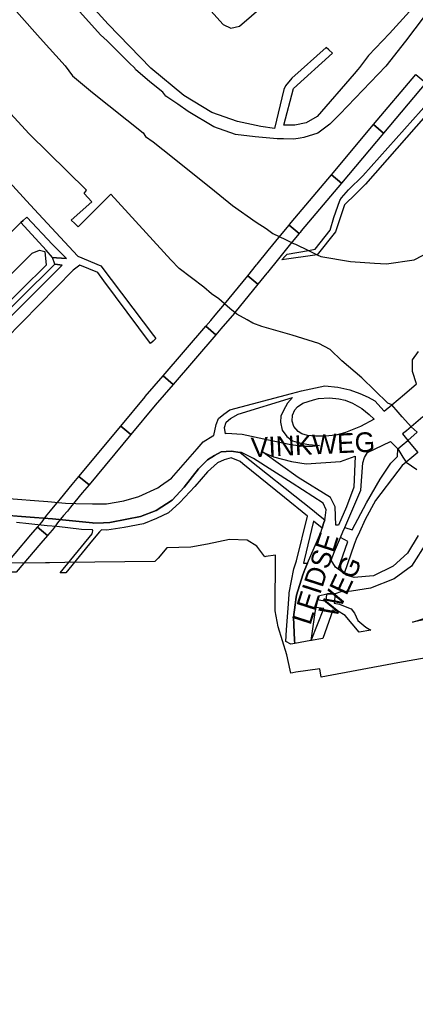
# Model space of a CAD drawing. Header units: metres. Extents: x 89872 to 99175, y 455036 to 468911.
# Tile 28 of 196: x 91513 to 91815, y 462460 to 463211. Entities that reach past the tile are written whole.
import ezdxf
from ezdxf.enums import TextEntityAlignment as Align

# ---------------------------------------------------------------- set-up
doc = ezdxf.new("R2010")
doc.units = ezdxf.units.M
for name, color, linetype in [('Gemeentegrenzen', 7, 'KG-GEMEENTE'), ('Spoorbaandeel', 10, 'Continuous'), ('Straatnamen doorgaand', 7, 'Continuous'), ('Wegdeel doorgaand', 1, 'Continuous')]:
    doc.layers.add(name, color=color, linetype=linetype)
doc.layers.add('Waterdeel', color=7, linetype='Continuous', true_color=0x00aaff)
doc.layers.add('Wegdeel', color=7, linetype='Continuous', true_color=0x9a9a9a)
doc.linetypes.add('KG-GEMEENTE', pattern='A,1,-2.25,[5,NLCS.SHX,S=1,R=0,X=0,Y=0],-2.25', length=5.5)

msp = doc.modelspace()

# ---------------------------------------------------------------- linework, layer by layer
at = {"layer": 'Gemeentegrenzen', "flags": 128}
msp.add_lwpolyline([(91985.81, 461811.85), (91972.57, 462039.53), (91971.6, 462056.3), (91967.49, 462128.63), (91962.83, 462210.97), (91960.34, 462254.93), (91958.38, 462287.72), (91957.54, 462303.5), (91953.25, 462376.82), (91949.07, 462450.57), (91945.57, 462510.65), (91945.53, 462511.41), (91944.05, 462536.8), (91939.65, 462613.05), (91939.1, 462623.35), (91938.57, 462631.45), (91938.23, 462636.98), (91937.67, 462642.89), (91936.85, 462652.09), (91936.52, 462654.38), (91935.98, 462657.99), (91935.33, 462663.56), (91934.45, 462669.41), (91933.8, 462674.81), (91933.05, 462679.59), (91932.12, 462684.85), (91931.02, 462690.8), (91930.09, 462696.64), (91928.92, 462701.54), (91927.67, 462706.73), (91926.53, 462711.8), (91925.24, 462717.4), (91923.73, 462722.43), (91922.33, 462727.7), (91920.92, 462732.71), (91919.31, 462738.23), (91915.52, 462749.56), (91913.84, 462754.96), (91910.59, 462763.16), (91900, 462756.63), (91894.27, 462753.1), (91893.41, 462752.56), (91893.08, 462752.35), (91884, 462746.62), (91876.06, 462741.71), (91871.9, 462739.14), (91859.4, 462731.41), (91857.07, 462730.38), (91854.17, 462729.67), (91840.7, 462727.72), (91801.69, 462720.65), (91743.12, 462709.89), (91742.28, 462716.24), (91723.98, 462713.51), (91721.47, 462713.14), (91720.03, 462712.92), (91719.53, 462715.26), (91717.01, 462726.9), (91710.31, 462748.15), (91708.08, 462760.41), (91708.41, 462802.88), (91701.05, 462801.8), (91700.15, 462801.67), (91694.18, 462809.59), (91686.69, 462814.41), (91673.3, 462814.88), (91656.6, 462811.35), (91643.73, 462809.01), (91625.38, 462808.56), (91618.79, 462800.58), (91616.38, 462798.02), (91547.8, 462797.16), (91535.89, 462797.01), (91533.97, 462796.98), (91532.91, 462796.98), (91492.23, 462796.74), (91467.4, 462766.42), (91427.24, 462713.3), (91393.47, 462668.65), (91384.92, 462657.34), (91345.12, 462601.61), (91322.75, 462570.28), (91311.3, 462554.1), (91298.16, 462535.1), (91240.59, 462451.23), (91199.39, 462390.97), (91179.79, 462362.29), (91160.33, 462333.57), (91116.85, 462270.02), (91100.95, 462246.71), (91075.23, 462209.11), (91051.88, 462174.92), (91033.16, 462147.46), (91019.52, 462127.52), (90993.15, 462089.17), (90959.24, 462039.53), (90924.92, 461989.3), (90854.66, 461891.45), (90848.48, 461882.28), (90843.78, 461875.03), (90834.61, 461861.6), (90817.06, 461835.96), (90811.97, 461836.6), (90802.84, 461837.74), (90801.07, 461837.96), (90760.92, 461842.97), (90699.32, 461850.65), (90696.92, 461850.95), (90695.83, 461851.08), (90678.28, 461853.27), (90675.91, 461853.57), (90672.92, 461853.94), (90670.47, 461854.25), (90666.84, 461854.7), (90664.35, 461855.01), (90664.01, 461855.05), (90609.06, 461861.91), (90479.28, 461799.79), (90472.29, 461804.82), (90462.06, 461812.15), (90453.36, 461818.46), (90438.82, 461828.9), (90419.02, 461844.35), (90421.38, 461847.24), (90429.77, 461949.31), (90429.54, 461950.1), (90406.8, 462028.72), (90405.32, 462036.59), (90404.76, 462039.53), (90393.73, 462098.21), (90392.3, 462105.79), (90384.04, 462159.12), (90392.42, 462305.56), (90391.99, 462305.98), (90370.47, 462327.07), (90399.99, 462360.63), (90422.7, 462386.62), (90434.72, 462401.41), (90436.55, 462403.6), (90435.45, 462404.75), (90419.84, 462421.08), (90403.64, 462438.52), (90393.79, 462449.24), (90393.71, 462449.33), (90386.15, 462467.2), (90374.47, 462495.6), (90363.46, 462525.49), (90355.96, 462545.83), (90348.73, 462563.94), (90333.81, 462601.31), (90333.12, 462603.04), (90318.97, 462638.48), (90318.87, 462638.7), (90313.58, 462651.96), (90281.92, 462735.54), (90267.14, 462773.68), (90265.29, 462797.2), (90265.01, 462800.73), (90264.77, 462803.83), (90264.66, 462805.22), (90240.77, 462869.48), (90208.47, 462948.15), (90171.15, 463039.41), (90171.1, 463039.53), (90162.16, 463061.39), (90153.37, 463082.88), (90133.53, 463130.56), (90133.48, 463130.7), (90126.29, 463147.97), (90105.85, 463197.09), (90105.84, 463197.12), (90102.3, 463205.62), (90099.75, 463211.73), (90114.01, 463299.45), (90115.39, 463307.17), (90116.59, 463313.87), (90117.35, 463318.08), (90126.99, 463371.94), (90167.36, 463420.21), (90209.48, 463471.04), (90213.6, 463476.02), (90245.14, 463510.53), (90303.59, 463572.17), (90304.37, 463573), (90450.55, 463727.19), (90461.14, 463738.35), (90463.31, 463740.64), (90464.72, 463742.71), (90536.27, 463847.55), (90538.65, 463851.04), (90562.43, 463885.88), (90582.05, 463914.68), (90599.47, 463940.24), (90600.86, 463942.28), (90601.04, 463942.55), (90640.85, 464000.98), (90667.03, 464039.53), (90691.97, 464076.25), (90692.05, 464076.37), (90694.18, 464079.51), (90701.12, 464089.5), (90701.18, 464089.58), (90702.2, 464091.09), (90703.4, 464092.85), (90714.67, 464109.44), (90725.77, 464125.78), (90726.72, 464127.19), (90740.2, 464147.04), (90762.73, 464180.92), (90765.08, 464184.57), (90771, 464193.76), (90771.42, 464193.23), (90806.89, 464250.06), (90799.19, 464267.98), (90793.58, 464280.07), (90804.61, 464284.92), (90803.81, 464286.83), (90821.67, 464318.03), (90833.48, 464340.07), (90842.17, 464363.91), (90849.47, 464388.53), (90850.9, 464396.71), (90858.13, 464437.99), (90858.63, 464440.87), (90862.59, 464497.94), (90866.13, 464525.28), (90871.25, 464551.16), (90878.53, 464576.98), (90885.23, 464600.76), (90894.69, 464624.16), (90916.23, 464670.78), (90923.29, 464685), (90927.38, 464693.22), (90938.43, 464709.97), (90941.09, 464714), (90957.05, 464733.72), (90973.35, 464753.19), (90989.85, 464772.53), (91044.92, 464827.73), (91063.03, 464849.21), (91079.63, 464871.08), (91092.42, 464893.28), (91103.51, 464916.81), (91112.67, 464940.33), (91120.29, 464963.85), (91127, 464987.97), (91139, 465039.53), (91144.01, 465061.06), (91152.55, 465098.5), (91157.84, 465121.7), (91161.11, 465136.01), (91167.76, 465165.19), (91172.72, 465186.93), (91274.16, 465169.82), (91278.87, 465168.92), (91306.94, 465164.19), (91332.25, 465159.92), (91370.23, 465153.71), (91556.5, 465122.29), (91557.9, 465122.05), (91558.32, 465121.98), (91871.9, 465069.08), (91922.03, 465060.62), (92028.58, 465042.86), (92029.05, 465042.78), (92039.59, 465041.01), (92042.01, 465042.88), (92058.73, 465054.97), (92061.16, 465057.23), (92072.53, 465074.55), (92088.56, 465098.55), (92080.97, 465168.59), (92067.81, 465290.11), (92105.28, 465350.83), (92113.42, 465364.09), (92113.85, 465364.8), (92156.87, 465434.93), (92230.87, 465530.04), (92308.96, 465565.35), (92325.03, 465572.62), (92358.36, 465534.34), (92375.52, 465545.73), (92376.91, 465547.36), (92384.66, 465556.46), (92397.29, 465571.45), (92416.04, 465593.91), (92432.88, 465613.69), (92464.88, 465651.21), (92497.86, 465688.87), (92505.83, 465697.44), (92511.57, 465704.12), (92521.66, 465716.37), (92529.98, 465726.8), (92537.61, 465736.36), (92552.63, 465755.02), (92556.4, 465759.68), (92562.83, 465767.63), (92569.99, 465776.31), (92574, 465780.59), (92577.23, 465784.05), (92588.96, 465795.43), (92608.34, 465813.96), (92622.92, 465827.43), (92631.95, 465835.5), (92640.36, 465842.9), (92646.72, 465848.4), (92649.67, 465851.09), (92655.38, 465856.57), (92659.68, 465860.77), (92669.91, 465871.24), (92675.75, 465876.86), (92679.79, 465880.73), (92688.17, 465888.52), (92695.01, 465895.69), (92697.26, 465898.27), (92704.75, 465907.62), (92710.44, 465915.75), (92715.48, 465923.91), (92725.57, 465940.5), (92746.28, 465971.18), (92753.8, 465982.23), (92759.43, 465990.23), (92765.7, 465998.94), (92769.21, 466003.16), (92773.77, 466008.49), (92780.83, 466016.17), (92794.83, 466030.97), (92802.6, 466039.51), (92802.62, 466039.53), (92809.88, 466047.53), (92816.37, 466054.82), (92821.82, 466061.33), (92828.63, 466069.34), (92835.92, 466079.06), (92842.64, 466088.4), (92855.4, 466105.33), (92855.72, 466105.42), (92856.2, 466105.49), (92856.58, 466105.48), (92857, 466105.46), (92857.27, 466105.4), (92857.62, 466105.29), (92857.92, 466105.17), (92858.19, 466105.04), (92858.49, 466104.84), (92859.04, 466104.43), (92861.97, 466101.77), (92865.72, 466098.37), (92920.24, 466048.9), (92924.01, 466045.52), (92930.57, 466039.62), (92998.61, 466101.64), (93005.84, 466108.13), (93007.72, 466106.77), (93009.32, 466105.61), (93030.87, 466090.03), (93065.85, 466064.82), (93100.67, 466039.53), (93102.63, 466038.11), (93109.36, 466033.25), (93110.1, 466034.21), (93306.23, 465895.87), (93359.76, 465857.43), (93435.05, 465802.05), (93442.08, 465801.87), (93443.29, 465801.85), (93453.92, 465801.63), (93457.86, 465939.66), (93469.43, 465939.2), (93472.19, 465939.09), (93475.38, 465938.96), (93481.54, 465938.72), (93483.27, 465938.65), (93484.14, 465938.62), (93485.57, 465938.11), (93486.41, 465937.57), (93494.85, 465922.09), (93504.14, 465904.63), (93508.62, 465897.95), (93513.13, 465894.34), (93520.95, 465889.78), (93530.99, 465883.82), (93532.52, 465882.69), (93535.59, 465878.57), (93538.2, 465872.98), (93542.8, 465865.6), (93545.32, 465862.19), (93550.73, 465857.44), (93558, 465851.82), (93581.85, 465842.2), (93589.8, 465836.36), (93596, 465832.33), (93604.61, 465824.42), (93611.17, 465817.58), (93626.64, 465799), (93639.91, 465783.23), (93651.14, 465769.83), (93670.29, 465745.71), (93684.46, 465727.85), (93694.85, 465714.77), (93712.32, 465692.69), (93728.2, 465671.99), (93747.98, 465645.79), (93761.04, 465629.12), (93766.29, 465628.08), (93771.39, 465626.55), (93776.82, 465625.79), (93788.1, 465624.27), (93792.4, 465621.55), (93838.86, 465642.65), (93852.5, 465660.67), (93871.9, 465686.31), (93875.58, 465691.17), (93878.32, 465694.79), (93890.16, 465710.98), (93902.12, 465728.33), (93905.89, 465733.99), (93919.17, 465753.96), (93935.19, 465778.88), (93943.9, 465792.43), (93948.65, 465800.04), (93970.06, 465836.53), (93970.54, 465837.4), (93971.35, 465838.89), (93989.07, 465871.24), (93993.85, 465879.98), (94010.83, 465914.78), (94036.3, 465967.7), (94036.96, 465969.06), (94053.84, 466007.74), (94056.01, 466013.14), (94057.82, 466017.96), (94065.93, 466039.53), (94071.93, 466055.52), (94073.83, 466060.66), (94078.67, 466074.57), (94085.46, 466094.06), (94093.55, 466118.42), (94094.92, 466122.53), (94102.3, 466146.15), (94103.67, 466150.8), (94110.42, 466174.94), (94113.71, 466186.71), (94121.68, 466216.88), (94125.59, 466232.1), (94127.77, 466240.59), (94137.96, 466288.64), (94144.53, 466331.52), (94144.93, 466334.98), (94145.41, 466339.09), (94145.82, 466342.66), (94151.42, 466390.75), (94153.23, 466390.7), (94157.6, 466460.9), (94159.9, 466526.21), (94159.35, 466560.42), (94158.49, 466578.41), (94170.96, 466578.54), (94209.06, 466578.94), (94214.84, 466579), (94215.89, 466579.01), (94219.52, 466579.05), (94240.71, 466579.18), (94241.51, 466579.18), (94263.35, 466579.32), (94263.77, 466579.32), (94282.32, 466579.43), (94323.27, 466579.65), (94379.32, 466580.31), (94401.36, 466585.53), (94402.65, 466586.01), (94419.81, 466593.87), (94424.57, 466597.31), (94434.77, 466604.54), (94443.71, 466610.91), (94446.73, 466613.07), (94447.21, 466613.41), (94452.88, 466617.46), (94455.64, 466618.85), (94468.76, 466625.48), (94489.19, 466633.87), (94509.41, 466639.35), (94528.78, 466642.95), (94558.66, 466645.13), (94568.59, 466644.46), (94591.46, 466642.45), (94597.53, 466641.07), (94607.95, 466639.18), (94627.5, 466635), (94700, 466615.5), (94735, 466606.5), (94916, 466566.5), (94919.73, 466565.74), (94955, 466558.5), (94960.94, 466557.34), (94964.2, 466556.71), (94965.83, 466558.34), (94967.61, 466560.24), (95049.67, 466540.64), (95076.19, 466534.31), (95121, 466523.72), (95162.95, 466513.62), (95181.07, 466509.25), (95206.54, 466503.31), (95252.02, 466491.75), (95295.53, 466480.7), (95302.45, 466479.13), (95324.97, 466472.76), (95370.65, 466460.17), (95399.23, 466452.31), (95479.68, 466427.72), (95495.6, 466422.85), (95497.02, 466422.44), (95500.31, 466421.48), (95521.54, 466414.36), (95521.72, 466414.3), (95578.37, 466395.31), (95578.38, 466395.16), (95578.82, 466390.43), (95579.2, 466386.47), (95579.25, 466385.66), (95579.74, 466378.15), (95579.76, 466373.01), (95579.77, 466370.42), (95579.73, 466368.56), (95579.7, 466366.73), (95579.55, 466358.34), (95579.25, 466356.16), (95579.19, 466355.76), (95578.88, 466353.52), (95578.85, 466353.31), (95576.38, 466342.92), (95574.98, 466330.93), (95574.45, 466318.83), (95574.73, 466296.11), (95575.17, 466266.8), (95575.16, 466263.45), (95574.33, 466256.64), (95572.45, 466246.32), (95570.27, 466235.69), (95567.02, 466224.62), (95557.98, 466194.3), (95552.98, 466177.27), (95549.34, 466166.34), (95547.1, 466160.72), (95545.34, 466154.12), (95542, 466138.28), (95539.78, 466125.62), (95539.36, 466123.58), (95537.12, 466114.76), (95535.79, 466105.96), (95534.78, 466098.22), (95534.13, 466088.41), (95533.79, 466082.76), (95533.54, 466078.91), (95530.66, 466058.4), (95529.12, 466043.77), (95528.98, 466039.53), (95528.97, 466039.12), (95530.32, 466010.37), (95530.62, 466007.24), (95531.17, 466003.97), (95531.78, 466000.6), (95540.13, 465977.94), (95544.77, 465965.04), (95546.23, 465960.02), (95549.07, 465951.74), (95550.04, 465947.53), (95550.97, 465942.66), (95552.42, 465934.03), (95552.68, 465931.95), (95553.53, 465925.61), (95554.12, 465921.5), (95556.73, 465908.18), (95558.94, 465897.06), (95560.33, 465890.16), (95561.4, 465883.69), (95562.18, 465878.87), (95562.57, 465875.79), (95562.89, 465866.79), (95563.3, 465854.63), (95563.55, 465848.28), (95563.55, 465843.26), (95563.6, 465835.56), (95563.61, 465832.46), (95563.31, 465827.46), (95562.96, 465822.22), (95562.3, 465816.61), (95561.77, 465812.67), (95560.32, 465803.53), (95559.52, 465798.89), (95558.78, 465795.56), (95553.78, 465772.56), (95551.91, 465764.15), (95550.5, 465757.21), (95548.74, 465750.32), (95547.3, 465744.37), (95546.46, 465740.94), (95543.92, 465732.87), (95540.23, 465722.02), (95539.71, 465720.56), (95539.09, 465716.02), (95538.47, 465711.26), (95536.77, 465702.24), (95527.92, 465670.67), (95527.84, 465668.95), (95527.7, 465667.03), (95528.82, 465658.18), (95531.91, 465635.75), (95537.16, 465601.96), (95537.52, 465600), (95537.96, 465597.87), (95540.35, 465589.87), (95543.94, 465578.1), (95546.47, 465570.53), (95553.13, 465554.75), (95567.64, 465520.24), (95573.21, 465505.84), (95574.45, 465501.86), (95575.55, 465498.07), (95576.32, 465494.08), (95576.62, 465490.2), (95576.79, 465485.95), (95576.96, 465481.99), (95576.94, 465478.22), (95576.51, 465474.48), (95576.09, 465472.29), (95575.37, 465469.6), (95574.08, 465465.33), (95572.6, 465461.08), (95571.42, 465458.18), (95570.11, 465455.28), (95568.34, 465451.92), (95565.89, 465448.07), (95565.58, 465447.53), (95562.52, 465440.39), (95559.07, 465433.06), (95540.84, 465399.48), (95523.65, 465368.23), (95516.81, 465356.01), (95511.85, 465347.89), (95492.52, 465317.33), (95486.36, 465307.5), (95480.59, 465297.94), (95479.77, 465296.75), (95477.89, 465294.01), (95477.47, 465293.39), (95474.71, 465289.14), (95468.37, 465278.85), (95458.8, 465263.96), (95447.6, 465249.33), (95444.94, 465246.39), (95423.24, 465225.43), (95398.04, 465200.76), (95373.2, 465175.41), (95363.98, 465165), (95359.15, 465158.83), (95346.67, 465140.48), (95339.62, 465123.09), (95339.26, 465121.58), (95339.18, 465121.24), (95334.55, 465081.47), (95341.66, 465053.51), (95345.02, 465039.53), (95348.03, 465026.98), (95349.31, 465022.05), (95356.2, 465000), (95365.4, 464970.54), (95381.79, 464806.72), (95385.02, 464770.86), (95387.49, 464748.32), (95390.41, 464718.29), (95392.34, 464697.86), (95394.99, 464671.19), (95397.14, 464648.62), (95399.53, 464624.71), (95401.63, 464602.45), (95403.59, 464583.03), (95405.53, 464565.38), (95408.42, 464541.95), (95402.27, 464514.29), (95399.71, 464506.14), (95396, 464495.22), (95392.73, 464487.76), (95388.49, 464478.32), (95384.48, 464470.56), (95376.24, 464454.26), (95370.72, 464442.66), (95365.78, 464430.78), (95358.53, 464412.74), (95352.49, 464396.26), (95346.71, 464379.44), (95342.53, 464364.85), (95337.15, 464344.05), (95332.52, 464321.23), (95329.92, 464306.43), (95328.5, 464296.12), (95326.71, 464282.12), (95326, 464271.02), (95324.59, 464249.71), (95320.1, 464176.63), (95318.9, 464159.43), (95318.29, 464150), (95317.32, 464135.22), (95315.89, 464119.26), (95314.25, 464108.78), (95312.59, 464099.71), (95310.39, 464089.6), (95308.2, 464079.59), (95303.92, 464039.53), (95303.57, 464036.29), (95301.26, 464026.09), (95299.28, 464017.67), (95299.7, 464009.14), (95300.39, 464004.82), (95300.41, 464004.65), (95301.12, 464001.68), (95302.34, 463997.54), (95304.62, 463991.84), (95307.55, 463986.46), (95310.75, 463981.69), (95314.99, 463977.11), (95320.94, 463971.02), (95331.81, 463960.54), (95359.48, 463931.58), (95381.27, 463908.82), (95403.65, 463884.27), (95431.79, 463853.53), (95455.46, 463827.96), (95466.68, 463815.34), (95502.46, 463776.61), (95532.68, 463744.19), (95547.03, 463729.25), (95563.9, 463711.87), (95579.55, 463695.82), (95589.54, 463685.3), (95600.69, 463673.67), (95610.21, 463663.67), (95617.15, 463656.6), (95628.25, 463643.69), (95639.94, 463629.57), (95649.37, 463617.44), (95657.97, 463605.63), (95666.29, 463594.26), (95674.77, 463581.25), (95681.69, 463570.07), (95689.15, 463556.53), (95695.8, 463543.74), (95701.56, 463532.04), (95707.3, 463519.64), (95712.61, 463507.25), (95717.22, 463494.89), (95721.94, 463481.96), (95726.25, 463469.18), (95729.73, 463456.86), (95733.65, 463443.47), (95736.72, 463431.45), (95739.62, 463418.44), (95745.12, 463383.87), (95747.24, 463369.95), (95749.45, 463354.91), (95750.98, 463338.88), (95752.46, 463322.34), (95754.03, 463308.55), (95756.14, 463293.1), (95758.26, 463276.49), (95760.29, 463260.4), (95762.38, 463245.18), (95764.92, 463229.99), (95767.11, 463215.76), (95769.04, 463205.23), (95771.78, 463190.86), (95774.47, 463176.59), (95777.4, 463162.1), (95779.82, 463148.83), (95783.17, 463133.08), (95785.7, 463120.22), (95789.51, 463102.67), (95800.23, 463039.53), (95801.15, 463034.11), (95808.28, 462989.38), (95816.21, 462948.6), (95822.09, 462914.33), (95830.21, 462870.66), (95840.79, 462822.54), (95848.68, 462791.26), (95856.28, 462759.18), (95863, 462728.44), (95868.03, 462705.46), (95871.9, 462690.57), (95880.9, 462655.94), (95891.2, 462609.73), (95902.59, 462560.92), (95903.74, 462555.46), (95913.19, 462510.87), (95919.28, 462490.65), (95920.63, 462486.29), (95909.41, 462481.41), (95909.91, 462479.61), (95909.27, 462479.33), (95905.81, 462477.83), (95905.48, 462478.58), (95900.36, 462476.31), (95871.9, 462463.72), (95867.59, 462461.81), (95857.03, 462457.14), (95848.4, 462453.32), (95846.91, 462452.66), (95834.55, 462447.19), (95826.84, 462443.75), (95826.33, 462443.52), (95823.48, 462442.25), (95819.82, 462440.62), (95806.01, 462434.47), (95783.17, 462424.31), (95760.34, 462414.13), (95714.69, 462393.78), (95690.96, 462383.13), (95662.53, 462370.21), (95633.33, 462356.49), (95602.21, 462341.3), (95578.89, 462329.38), (95575.85, 462327.82), (95554.1, 462316.19), (95541.15, 462309.03), (95526.13, 462300.53), (95513.34, 462293.09), (95496.4, 462282.98), (95481.94, 462274.11), (95466.47, 462264.26), (95454.63, 462256.1), (95434.43, 462241.75), (95416.45, 462228.55), (95394.75, 462212.05), (95389.26, 462207.73), (95370.73, 462193.15), (95368.87, 462191.67), (95369.48, 462190.88), (95369.09, 462190.56), (95368.1, 462191.76), (95366.98, 462190.84), (95366.65, 462191.24), (95365.99, 462192.05), (95347.74, 462177.1), (95335.45, 462166.79), (95305.84, 462140.56), (95277.11, 462113.55), (95261.47, 462100.73), (95241.53, 462081.98), (95228.52, 462069.75), (95221.58, 462063.22), (95203.07, 462043.03), (95199.88, 462039.53), (95175.71, 462013.01), (95154.67, 461988.39), (95142.48, 461973.61), (95126.8, 461954.23), (95111.13, 461934.85), (95101.93, 461923.06), (95084.08, 461899.01), (95065.19, 461871.33), (95044.83, 461840.97), (95034.77, 461826.04), (95016.41, 461798.16), (94997.39, 461770.54), (94998.3, 461770.04), (95003.14, 461767.38), (95034.37, 461750.23), (95077.96, 461726.07), (95081.36, 461723.94), (95167.44, 461678.98), (95166.77, 461678.47), (95161.23, 461673.92), (95169.8, 461669.24), (95169.06, 461668.64), (95163.22, 461663.95), (95152.82, 461655.57), (95147.19, 461650.97), (95131.9, 461638.89), (95115.93, 461626.14), (95101.08, 461614.34), (95100.03, 461613.51), (95084.11, 461600.97), (95069.83, 461589.95), (95056.22, 461579.19), (95049.96, 461574.14), (95034.42, 461561.79), (95023.08, 461553.31), (95017.31, 461548.99), (94998.51, 461534.46), (94992.09, 461528.74), (94984.51, 461522.67), (94965.78, 461505.96), (94939.61, 461483.94), (94919.01, 461467.23), (94897.04, 461449.17), (94873.46, 461429.5), (94856.43, 461415.88), (94838.21, 461401.58), (94815.01, 461383.45), (94795.62, 461367.85), (94790.33, 461363.12), (94770.87, 461346.88), (94754.13, 461331.97), (94722.31, 461304.51), (94682.92, 461272.33), (94656.54, 461251.2), (94640.69, 461238.37), (94616.64, 461218.49), (94589.37, 461197.16), (94574.19, 461185.52), (94552.62, 461168.48), (94547.32, 461164.27), (94518.9, 461141.12), (94505.3, 461130.77), (94495.14, 461123.18), (94480.84, 461111.32), (94472.12, 461103.84), (94456.75, 461090.7), (94443.65, 461079.53), (94438.38, 461074.7), (94435.1, 461071.26), (94432.67, 461068.63), (94426.74, 461061.67), (94423.24, 461058.7), (94418.9, 461055.33), (94410.89, 461051.13), (94406.71, 461048.42), (94404.43, 461046.56), (94395.45, 461039.53), (94390.62, 461035.75), (94363.61, 461014.68), (94333.22, 460990.56), (94311.5, 460973.29), (94296.62, 460961.2), (94279.16, 460946.76), (94256.08, 460927.62), (94237.84, 460912.89), (94228.8, 460905.45), (94208.07, 460887.46), (94191.68, 460873.78), (94173.6, 460858.78), (94158.61, 460846.77), (94141.13, 460832.84), (94123.98, 460819.3), (94110.48, 460808.98), (94093.38, 460795.66), (94085.02, 460788.88), (94076.97, 460782.08), (94064.25, 460771.51), (94048.28, 460757.82), (94033.55, 460746.49), (94016.61, 460733.42), (93999.95, 460719.99), (93973.59, 460699.28), (93972.51, 460698.4), (93969.13, 460695.67), (93969.06, 460695.62), (93936.44, 460669.08), (93937.4, 460667.46), (93881.86, 460622.62), (93877.48, 460619.09), (93871.9, 460614.58), (93849.36, 460596.39), (93844.03, 460592.08), (93822.59, 460574.78), (93822, 460574.28), (93780.04, 460537.93), (93773.53, 460532.43), (93747.56, 460509.6), (93701.46, 460469.06), (93661.61, 460434.02), (93557.94, 460380.06), (93475.78, 460337.73), (93428.58, 460312.93), (93393.7, 460292.89), (93386.88, 460286.74), (93366.1, 460267.64), (93329.61, 460233.85), (93295.16, 460201.73), (93249.43, 460159.19), (93201.19, 460114.23), (93156.33, 460072.2), (93121.09, 460039.53), (93110.85, 460030.04), (93077.29, 459999.15), (93042.01, 459967.24), (93015.14, 459942.77), (93012.55, 459940.42), (92988.16, 459918.01), (92963.08, 459895.19), (92946.15, 459881.13), (92782.13, 459730.55), (92702.35, 459657.95), (92657.84, 459618.97), (92635.21, 459597.77), (92385.94, 459364.34), (92380.03, 459374.16), (92339.89, 459440.92), (92348.47, 459531.52), (92356.69, 459618.32), (92356.7, 459618.4), (92345.49, 459732.65), (92343.41, 459753.78), (92343.42, 459753.93), (92344.95, 459799.96), (92347.14, 459866.13), (92347.45, 459866.32), (92390.27, 459893), (92305.29, 460039.53), (92299.44, 460049.62), (92296.84, 460054.11), (92204.91, 460208.88), (92204.74, 460209.17), (92203.57, 460211.12), (92203.11, 460211.9), (92202.04, 460213.69), (92074.83, 460426.49), (92068.94, 460436.46), (92022.86, 460411.71), (91987.38, 460473), (91980.24, 460485.33), (91965.51, 460472.78), (91965.41, 460472.65), (91961.16, 460467.16), (91956.5, 460461.14), (91956.36, 460460.96), (91948.56, 460451.25), (91953.2, 460437.7), (91953.84, 460435.8), (91956.76, 460427.29), (91957.73, 460424.45), (91956.75, 460422.95), (91939.1, 460395.78), (91938.87, 460395.41), (91919.58, 460364.85), (91948.83, 460302.52), (91948.45, 460302.16), (91908.63, 460265.19), (91871.9, 460231.08), (91863.71, 460223.48), (91829.97, 460279.74), (91829.67, 460280.23), (91824.63, 460288.64), (91824.61, 460288.68), (91824.4, 460289.03), (91816.79, 460301.72), (91819.64, 460305.48), (91829.93, 460321.17), (91840.6, 460338.46), (91845.85, 460348.55), (91856.88, 460373.76), (91871.66, 460405.5), (91871.9, 460405.98), (91891.75, 460446.44), (91905.99, 460473.46), (91918.5, 460493.59), (91929.18, 460509.93), (91940.22, 460529), (91946.76, 460540.9), (91957.89, 460561.15), (91970.98, 460586.91), (91984.68, 460613.63), (91992.01, 460627.85), (92013.25, 460661.97), (92030.97, 460684.81), (92049.21, 460710.73), (92062.29, 460727.44), (92078, 460757.65), (92087.66, 460777.01), (92094.36, 460790.92), (92097.57, 460800.37), (92103.1, 460814.82), (92109.13, 460832.66), (92119.53, 460865.73), (92126.14, 460896.84), (92127.49, 460905.43), (92129.76, 460914.39), (92135.36, 460943.2), (92138.27, 460952.72), (92138.66, 460953.98), (92144.24, 460972.64), (92149.57, 460992.54), (92152.6, 461007.14), (92152.85, 461008.6), (92153.66, 461013.38), (92154.53, 461022.02), (92155.2, 461033.98), (92155.35, 461039.53), (92155.37, 461040.14), (92155.18, 461046.41), (92153.51, 461061.42), (92153.05, 461064.92), (92148.5, 461088.24), (92145.82, 461096.61), (92144.56, 461099.71), (92141.5, 461106.31), (92139.14, 461111.06), (92132.03, 461124.88), (92109.74, 461163.87), (92092.42, 461195.41), (92092.34, 461195.54), (92083.07, 461212.42), (92058.11, 461258.26), (92044.3, 461284.17), (92033.78, 461306.12), (92029.8, 461315.54), (92025.18, 461327.02), (92022.62, 461334.88), (92020.9, 461340.66), (92018.29, 461349.73), (92016.77, 461356.21), (92014.96, 461364.94), (92013.81, 461370.99), (92013.14, 461376.04), (92011.98, 461385.86), (92009.83, 461406.51), (92009.04, 461414.38), (92008.45, 461422), (92008.08, 461428.85), (92006.61, 461452.41), (92005.98, 461462.23), (92005.07, 461481.07), (92002.65, 461522.01), (92001.21, 461544.76), (91999.79, 461569.43), (91996.21, 461634.32), (91993.76, 461676.13), (91993.28, 461684.3), (91985.81, 461811.85)], close=True, dxfattribs=at)
at = {"layer": 'Spoorbaandeel', "color": 255, "lineweight": -3}
for points in [[(91790.8, 463124.76), (91783.14, 463131.19), (91815.3, 463169.48), (91822.96, 463163.05)], [(91728.05, 463050.06), (91727.07, 463048.88), (91726.48, 463048.19), (91718.83, 463054.62), (91719.41, 463055.32), (91720.4, 463056.49), (91750.98, 463092.91), (91758.64, 463086.48)], [(91677.33, 462987.8), (91677.23, 462987.68), (91669.96, 462979.23), (91666.61, 462975.34), (91662.85, 462970.98), (91655.27, 462977.5), (91659.03, 462981.87), (91662.38, 462985.76), (91669.6, 462994.15), (91687.16, 463015.82), (91694.93, 463009.52)], [(91616.64, 462917.28), (91598.08, 462894.91), (91590.38, 462901.3), (91608.98, 462923.7), (91609.03, 462923.77), (91622.66, 462939.6), (91630.24, 462933.08)], [(91561.03, 462850.28), (91552.04, 462839.45), (91549.6, 462836.49), (91546.77, 462833.05), (91544.48, 462830.28), (91542.13, 462827.43), (91540.52, 462825.27), (91538.26, 462822.24), (91538.06, 462821.99), (91534.42, 462817.72), (91526.81, 462824.2), (91530.34, 462828.35), (91532.5, 462831.25), (91534.19, 462833.5), (91534.34, 462833.69), (91536.76, 462836.64), (91539.05, 462839.42), (91541.89, 462842.85), (91544.33, 462845.81), (91544.34, 462845.83), (91553.33, 462856.66), (91558.45, 462862.83), (91566.14, 462856.44)]]:
    msp.add_lwpolyline(points, close=True, dxfattribs=at)
at = {"layer": 'Spoorbaandeel', "color": 7, "lineweight": -3}
for points in [[(91758.64, 463086.48), (91750.98, 463092.91), (91783.14, 463131.19), (91790.8, 463124.76)], [(91719.89, 463040.34), (91710.61, 463028.88), (91702.23, 463018.53), (91701.68, 463017.85), (91694.93, 463009.52), (91687.16, 463015.82), (91693.91, 463024.15), (91694.46, 463024.83), (91702.84, 463035.18), (91712.15, 463046.67), (91712.21, 463046.74), (91718.83, 463054.62), (91726.48, 463048.19)], [(91630.24, 462933.08), (91622.66, 462939.6), (91655.27, 462977.5), (91662.85, 462970.98)], [(91566.14, 462856.44), (91558.45, 462862.83), (91590.38, 462901.3), (91598.08, 462894.91)], [(91497.69, 462789.98), (91521.86, 462818.38), (91526.81, 462824.2), (91534.42, 462817.72), (91529.47, 462811.9), (91510.68, 462789.83)]]:
    msp.add_lwpolyline(points, close=True, dxfattribs=at)
at = {"layer": 'Waterdeel', "lineweight": -3}
for p, q in [((91427.67, 462939.05), (91522.77, 463033.03)), ((91522.77, 463033.03), (91528.37, 463035.46)), ((91528.37, 463035.46), (91532.43, 463034.48)), ((91532.43, 463034.48), (91533.54, 463024.02)), ((91533.54, 463024.02), (91446.86, 462939.09))]:
    msp.add_line(p, q, dxfattribs=at)
for points in [[(91496.69, 463233.49), (91528.8, 463197.04), (91547.95, 463176.04), (91553.65, 463168.32), (91568.78, 463155.65), (91607.46, 463124.89), (91609.21, 463122.25), (91614.98, 463117.98), (91622.51, 463112.1), (91658.95, 463083.07), (91675.62, 463069.47), (91693.51, 463056.79), (91701.25, 463052.09), (91706.45, 463048.23), (91716.04, 463043.52), (91722.09, 463040.62), (91723.57, 463039.92), (91733.65, 463035.09), (91737.04, 463033.46), (91740.22, 463031.94), (91743.06, 463030.58), (91765.6, 463026.87), (91783.83, 463025.64), (91793.08, 463025.02), (91814.08, 463028.1), (91850.21, 463046.8)], [(91816.32, 462896.61), (91811.89, 462900.67), (91807.64, 462905.46), (91805, 462908.43), (91801.84, 462911.98), (91797, 462917.41), (91793.97, 462918.73), (91774.16, 462938), (91758.88, 462951.16), (91749.99, 462959.69), (91741.46, 462964.31), (91721.21, 462970.71), (91697.93, 462977.16), (91691.04, 462979.74), (91686.86, 462982.21), (91678.91, 462986.51), (91673.44, 462990.95), (91665.2, 462998.33), (91659.54, 463002.15), (91653.68, 463007.21), (91634.77, 463021.58), (91628.6, 463028.07), (91582.68, 463078.12), (91557.88, 463053.21), (91555.35, 463055.67), (91552.53, 463058.4), (91568.24, 463072.27), (91562.46, 463078.67), (91564.3, 463081.25), (91520.61, 463124.15), (91480.78, 463167.08)], [(91815.83, 462933.41), (91812.96, 462942.81), (91812.96, 462951.75), (91817.55, 462958.29)]]:
    msp.add_lwpolyline(points, dxfattribs=at)
at = {"layer": 'Wegdeel'}
for p, q in [((91774.95, 463092.09), (91847.43, 463173.48)), ((91845.7, 463163.99), (91777.05, 463085.81)), ((91764.13, 463081.33), (91774.95, 463092.09)), ((91758.7, 463075.4), (91764.13, 463081.33)), ((91777.05, 463085.81), (91769.54, 463078.31)), ((91757.33, 463073.35), (91758.7, 463075.4)), ((91769.54, 463078.31), (91760.93, 463069.94)), ((91752.91, 463060.44), (91757.33, 463073.35)), ((91760.93, 463069.94), (91754.17, 463049.49)), ((91516.03, 463058.15), (91518.83, 463060.72)), ((91518.83, 463060.72), (91538.24, 463039.85)), ((91750.14, 463050.6), (91752.91, 463060.44)), ((91514.16, 463056.42), (91516.03, 463058.15)), ((91533.5, 463035.47), (91514.16, 463056.42)), ((91738.63, 463036.08), (91750.14, 463050.6)), ((91754.17, 463049.49), (91740.22, 463031.94)), ((91538.24, 463039.85), (91549.06, 463028.96)), ((91733.65, 463035.09), (91738.63, 463036.08)), ((91538.34, 463029.96), (91533.5, 463035.47)), ((91541.32, 463029.68), (91538.34, 463029.96)), ((91549.06, 463028.96), (91541.32, 463029.68)), ((91740.22, 463031.94), (91713.31, 463028.05)), ((91713.31, 463028.05), (91715.41, 463030.49)), ((91715.41, 463030.49), (91717.35, 463032.51)), ((91717.35, 463032.51), (91733.65, 463035.09)), ((91809.31, 462890.34), (91816.32, 462896.61)), ((91801.56, 462884.06), (91804.95, 462886.81)), ((91804.95, 462886.81), (91809.31, 462890.34)), ((91656.6, 462875.43), (91661.78, 462878.78)), ((91661.78, 462878.78), (91666.96, 462881.57)), ((91666.96, 462881.57), (91674.44, 462882.13)), ((91674.44, 462882.13), (91681.5, 462881.15)), ((91681.5, 462881.15), (91736.54, 462837.37)), ((91801.45, 462878.04), (91801.56, 462884.06)), ((91817.06, 462881.23), (91812.39, 462877.43)), ((91649.7, 462868.73), (91656.6, 462875.43)), ((91664.09, 462873.2), (91656.6, 462866.5)), ((91669.26, 462875.43), (91664.09, 462873.2)), ((91674.44, 462877.1), (91669.26, 462875.43)), ((91681.35, 462874.31), (91674.44, 462877.1)), ((91683.5, 462872.57), (91681.35, 462874.31)), ((91715.21, 462846.84), (91683.5, 462872.57)), ((91788.21, 462860.73), (91796.27, 462873.02)), ((91796.27, 462873.02), (91801.45, 462878.04)), ((91804.9, 462871.34), (91801.6, 462867.02)), ((91807.96, 462873.83), (91804.9, 462871.34)), ((91812.39, 462877.43), (91807.96, 462873.83)), ((91638.77, 462854.77), (91649.7, 462868.73)), ((91656.6, 462866.5), (91646.82, 462855.33)), ((91801.6, 462867.02), (91784.76, 462844.54)), ((91777.85, 462842.87), (91788.21, 462860.73)), ((91629.56, 462844.72), (91638.77, 462854.77)), ((91646.82, 462855.33), (91635.31, 462843.05)), ((91617.47, 462836.9), (91629.56, 462844.72)), ((91635.31, 462843.05), (91626.68, 462835.23)), ((91732.74, 462832.61), (91715.21, 462846.84)), ((91766.92, 462822.21), (91777.85, 462842.87)), ((91784.76, 462844.54), (91776.7, 462830.03)), ((91459.27, 462836.54), (91514.52, 462832.36)), ((91605.39, 462832.44), (91617.47, 462836.9)), ((91626.68, 462835.23), (91617.72, 462830.88)), ((91736.54, 462837.37), (91741.21, 462833.66)), ((91741.21, 462833.66), (91745.94, 462829.9)), ((91520.35, 462826.69), (91510.86, 462827.69)), ((91514.52, 462832.36), (91524.46, 462831.58)), ((91534.25, 462825.23), (91520.35, 462826.69)), ((91524.46, 462831.58), (91538.2, 462830.51)), ((91538.2, 462830.51), (91545.81, 462829.92)), ((91545.81, 462829.92), (91568.89, 462827.38)), ((91568.89, 462827.38), (91569.44, 462827.32)), ((91569.44, 462827.32), (91577.17, 462827.56)), ((91577.17, 462827.56), (91581.93, 462827.7)), ((91581.93, 462827.7), (91595.03, 462830.2)), ((91607.69, 462826.85), (91592.82, 462823.87)), ((91595.03, 462830.2), (91605.39, 462832.44)), ((91617.72, 462830.88), (91607.69, 462826.85)), ((91724.35, 462798.41), (91732.74, 462832.61)), ((91737.38, 462828.84), (91730.22, 462798.93)), ((91743.96, 462823.51), (91737.38, 462828.84)), ((91745.08, 462827.12), (91743.96, 462823.51)), ((91745.94, 462829.9), (91745.08, 462827.12)), ((91776.7, 462830.03), (91772.34, 462820.51)), ((91541.63, 462824.61), (91534.25, 462825.23)), ((91560.46, 462822.39), (91541.63, 462824.61)), ((91544.19, 462789.42), (91568.42, 462819.23)), ((91568.7, 462822.23), (91560.46, 462822.39)), ((91568.42, 462819.23), (91568.89, 462820.36)), ((91568.95, 462821.3), (91568.7, 462822.23)), ((91574.1, 462820.77), (91568.82, 462814.21)), ((91568.89, 462820.36), (91568.95, 462821.3)), ((91575.78, 462822.1), (91574.1, 462820.77)), ((91579.78, 462822.02), (91575.78, 462822.1)), ((91592.82, 462823.87), (91579.78, 462822.02)), ((91757.86, 462816.3), (91759.68, 462820.52)), ((91759.68, 462820.52), (91761.19, 462824.06)), ((91761.19, 462824.06), (91766.92, 462822.21)), ((91772.34, 462820.51), (91769.8, 462814.95)), ((91568.82, 462814.21), (91548.46, 462789.37)), ((91756.24, 462792.23), (91763.47, 462813.28)), ((91763.47, 462813.28), (91757.86, 462816.3)), ((91768.43, 462811.05), (91760.65, 462788.86)), ((91769.8, 462814.95), (91768.43, 462811.05)), ((91722.25, 462792.5), (91724.35, 462798.41)), ((91730.22, 462798.93), (91729.69, 462796.7)), ((91729.69, 462796.7), (91732.84, 462796.7)), ((91732.84, 462796.7), (91730.77, 462791.82)), ((91548.46, 462789.37), (91544.19, 462789.42)), ((91718.89, 462774.07), (91722.25, 462792.5)), ((91729.97, 462789.91), (91729.11, 462787.89)), ((91730.77, 462791.82), (91729.97, 462789.91)), ((91757.86, 462790.99), (91756.24, 462792.23)), ((91760.65, 462788.86), (91757.86, 462790.99)), ((91729.11, 462787.89), (91724.43, 462772.22)), ((91718.25, 462765.67), (91718.82, 462773.18)), ((91718.82, 462773.18), (91718.89, 462774.07)), ((91716.76, 462745.88), (91718.25, 462765.67)), ((91724, 462768.97), (91723.45, 462764.86)), ((91724.43, 462772.22), (91724, 462768.97)), ((91723.45, 462764.86), (91722.21, 462755.5)), ((91722.21, 462755.5), (91722.89, 462738.08)), ((91716.36, 462737.11), (91716.76, 462745.88)), ((91720.02, 462735.09), (91716.36, 462737.11)), ((91723, 462735.6), (91720.02, 462735.09)), ((91722.89, 462738.08), (91723, 462735.6))]:
    msp.add_line(p, q, dxfattribs=at)
for points in [[(91643.01, 463235.99), (91668.33, 463207.57), (91674.2, 463204.79), (91680.99, 463206.33), (91770.5, 463283.63)], [(91850.9, 463252.43), (91807.6, 463194.9), (91792.47, 463175.75), (91757.34, 463139.15), (91749.77, 463131.58), (91740.76, 463124.73), (91729.95, 463121.48), (91727.22, 463120.97), (91722.38, 463120.04), (91714.51, 463120.27), (91709.76, 463120.4), (91706.95, 463120.64), (91692.83, 463121.84), (91677.91, 463123.55), (91661.23, 463129.42), (91641.78, 463141.16), (91633.92, 463146.81), (91624.85, 463152.98), (91622.48, 463155.86), (91612.45, 463163.71), (91601.61, 463173.23), (91600.99, 463174.2), (91596.88, 463178.34), (91579.88, 463195.19), (91575.01, 463199.75), (91565.94, 463209.64), (91540.19, 463238.46)], [(91825.6, 463234.25), (91795.23, 463200.78), (91779.39, 463183.93), (91772.33, 463174.8), (91771.07, 463173.16), (91768.28, 463169.94), (91740.04, 463137.35), (91731.75, 463132.66), (91723.1, 463130.86), (91714.81, 463130.86), (91722.02, 463158.62), (91751.77, 463185.6), (91748.96, 463188.26), (91747.11, 463190.02), (91720.94, 463166.55), (91715.89, 463160.78), (91714.81, 463157.9), (91707.6, 463128.34), (91697.15, 463129.78), (91679.32, 463133.66), (91659.69, 463140.54), (91638.38, 463153.51), (91613.37, 463174.21), (91580.64, 463207.88), (91552.85, 463238.77)], [(91497.46, 463096.04), (91518.52, 463072.98), (91524.66, 463066.47), (91544.2, 463045.36), (91557.54, 463030.91), (91575.11, 463023.41), (91615.37, 462970.43), (91617.12, 462968.12), (91615.1, 462966.16), (91613.1, 462964.21), (91577.42, 463012.18), (91572.81, 463018.38), (91559.13, 463024.02), (91554.13, 463020.28), (91502.12, 462967.23)], [(91457.57, 462936.36), (91545.64, 463024.05), (91541.99, 463024.56), (91540.08, 463024.82), (91538.34, 463029.96), (91541.32, 463029.68), (91549.06, 463028.96), (91538.24, 463039.85), (91518.83, 463060.72), (91516.03, 463058.15), (91514.16, 463056.42), (91507.37, 463049.59)], [(91435.57, 462921.62), (91540.08, 463024.82), (91541.99, 463024.56), (91545.64, 463024.05), (91457.57, 462936.36)]]:
    msp.add_lwpolyline(points, dxfattribs=at)
for points in [[(91881.89, 462764.72), (91870.17, 462761.56), (91858.89, 462760.47), (91854.05, 462758.8), (91836.33, 462756.59), (91812.74, 462751.87), (91864.81, 462768.24), (91867.46, 462768.68), (91871.46, 462769.35), (91875.69, 462767.43), (91870.28, 462781.59), (91865.66, 462789.77), (91858.2, 462796.52), (91845.41, 462802.56), (91824.04, 462813.15), (91825.51, 462816.18), (91827.21, 462819.71), (91863.34, 462800.57), (91864.95, 462799.72), (91868.54, 462796.48), (91881.88, 462764.74)], [(91781.02, 462745.57), (91772.21, 462744.05), (91761.62, 462756.77), (91755.7, 462760.47), (91752, 462760.84), (91744.4, 462739.28), (91735.57, 462737.76), (91745.23, 462762.09), (91739.16, 462762.99), (91739.86, 462766.3), (91740.44, 462769.06), (91746.95, 462767.66), (91747.51, 462773.12), (91748.04, 462773.25), (91751.79, 462773.25), (91753.8, 462773.25), (91753.2, 462766.31), (91757.25, 462765.43), (91761.55, 462763.73), (91766.05, 462761.95), (91768.64, 462758.62), (91771.23, 462753.07), (91777.15, 462747.89)]]:
    msp.add_lwpolyline(points, close=True, dxfattribs=at)
at = {"layer": 'Wegdeel doorgaand'}
for points in [[(91459.49, 462849.61), (91524.49, 462844.65), (91534.67, 462843.76), (91548.18, 462842.63), (91556.05, 462842.36), (91568.9, 462842.12), (91579.44, 462841.93), (91592.67, 462844.16), (91604.18, 462847.51), (91618.57, 462854.21), (91620.56, 462855.61), (91628.93, 462861.47), (91648.62, 462883.96), (91653.1, 462889.39), (91660.58, 462893.86), (91661.34, 462893.98), (91663.22, 462902.5), (91664.95, 462906.97), (91668.98, 462910.32), (91673.58, 462913.67), (91720.67, 462926.17), (91728.25, 462928.18), (91735.25, 462929.78), (91746.09, 462932.09), (91755.87, 462930.98), (91765.19, 462928.85), (91772.67, 462926.06), (91779, 462923.27), (91784.08, 462920.61), (91791.34, 462912.73), (91797, 462917.41), (91806.77, 462925.71), (91815.83, 462933.41)], [(91820.84, 462908.23), (91811.89, 462900.67), (91808.35, 462897.59), (91805.25, 462895.38), (91809.31, 462890.34), (91814.23, 462884.55), (91817.06, 462881.23)], [(91817.29, 462817.92), (91809.15, 462804.41), (91798.16, 462794.41), (91783.14, 462787.13), (91777.1, 462786.49), (91768.47, 462785.93), (91762.32, 462787.59), (91760.65, 462788.86), (91757.86, 462790.99), (91756.24, 462792.23), (91754.26, 462793.73), (91750.91, 462798.94), (91753.28, 462805.64), (91757.86, 462816.3), (91759.68, 462820.52), (91761.19, 462824.06), (91773.42, 462852.54), (91774.9, 462873.16), (91776.37, 462877.34), (91778.46, 462881.16), (91796.16, 462889.45), (91801.56, 462884.06), (91805.54, 462877.7), (91807.96, 462873.83), (91816.29, 462868.28)], [(91824.04, 462813.15), (91812.12, 462794.48), (91798.82, 462784.74), (91780.76, 462777.59), (91766.26, 462775.4), (91758.12, 462775.01), (91753.8, 462773.25), (91751.79, 462773.25), (91748.04, 462773.25), (91747.51, 462773.12), (91741.22, 462771.6), (91740.44, 462769.06), (91739.86, 462766.3), (91739.16, 462762.99), (91738.32, 462759.02), (91735.36, 462737.73), (91723, 462735.6), (91722.89, 462738.08), (91722.21, 462755.5), (91723.45, 462764.86), (91724, 462768.97), (91724.43, 462772.22), (91729.11, 462787.89), (91729.97, 462789.91), (91730.77, 462791.82), (91732.84, 462796.7), (91742.92, 462820.15), (91743.96, 462823.51), (91745.08, 462827.12), (91745.94, 462829.9), (91746.38, 462831.32), (91746.95, 462837.46), (91744.65, 462842.49), (91721.05, 462857.67), (91691.71, 462876.55), (91682.5, 462881.02), (91681.5, 462881.15), (91674.44, 462882.13), (91666.96, 462881.57), (91661.78, 462878.78), (91656.6, 462875.43), (91649.7, 462868.73), (91638.77, 462854.77), (91629.56, 462844.72), (91617.47, 462836.9), (91605.39, 462832.44), (91595.03, 462830.2), (91581.93, 462827.7), (91577.17, 462827.56), (91569.44, 462827.32), (91568.89, 462827.38), (91545.81, 462829.92), (91538.2, 462830.51), (91524.46, 462831.58), (91514.52, 462832.36), (91459.27, 462836.54)]]:
    msp.add_lwpolyline(points, dxfattribs=at)
for points in [[(91736.54, 462885.71), (91729.53, 462885.83), (91720.05, 462887), (91703.16, 462890.51), (91683.02, 462894.97), (91670.93, 462895.53), (91670.12, 462895.4), (91669.49, 462900.27), (91670.65, 462904.18), (91674.1, 462906.97), (91679.85, 462910.32), (91721.41, 462923), (91717.59, 462918.69), (91714.38, 462913.11), (91712.52, 462908.8), (91712.08, 462904.18), (91713.53, 462898.26), (91716.98, 462893.46), (91721.41, 462890.14), (91726.7, 462888.42), (91733.84, 462887.31), (91741.83, 462886.57)], [(91746.26, 462893.71), (91741.96, 462893.71), (91738.88, 462893.71), (91732.73, 462894.08), (91728.54, 462895.31), (91725.59, 462897.28), (91722.39, 462900.97), (91721.16, 462905.03), (91721.41, 462909.59), (91723.13, 462913.77), (91725.22, 462916.09), (91729.16, 462918.69), (91737.32, 462921.18), (91741.1, 462922.26), (91749.46, 462922.75), (91756.6, 462922.14), (91761.52, 462921.03), (91767.06, 462918.82), (91774.32, 462914.75), (91779.85, 462910.2), (91783.59, 462906.46), (91773.33, 462900.97), (91761.89, 462896.29), (91758.09, 462895.36), (91754.38, 462894.45)], [(91754.43, 462825.74), (91753.86, 462839.7), (91750.4, 462846.95), (91725.64, 462862.12), (91698.64, 462881.28), (91706.79, 462877.87), (91720.67, 462874.39), (91731.87, 462872.54), (91757.83, 462874.39), (91769.11, 462878.33), (91768.24, 462854.77), (91762.49, 462839.7), (91756.43, 462825.77)]]:
    msp.add_lwpolyline(points, close=True, dxfattribs=at)

# ---------------------------------------------------------------- texts
at = {"layer": 'Straatnamen doorgaand'}
for s, rotation, p in [('VINKWEG', 2.65691, (91736.95, 462887.18)), ('LEIDSE', 72.18227, (91738.68, 462785.12)), ('WEG', 65.10328, (91757.78, 462779.13))]:
    msp.add_text(s, height=15, rotation=rotation, dxfattribs=at).set_placement(p, align=Align.MIDDLE_CENTER)

doc.saveas('drawing.dxf')
